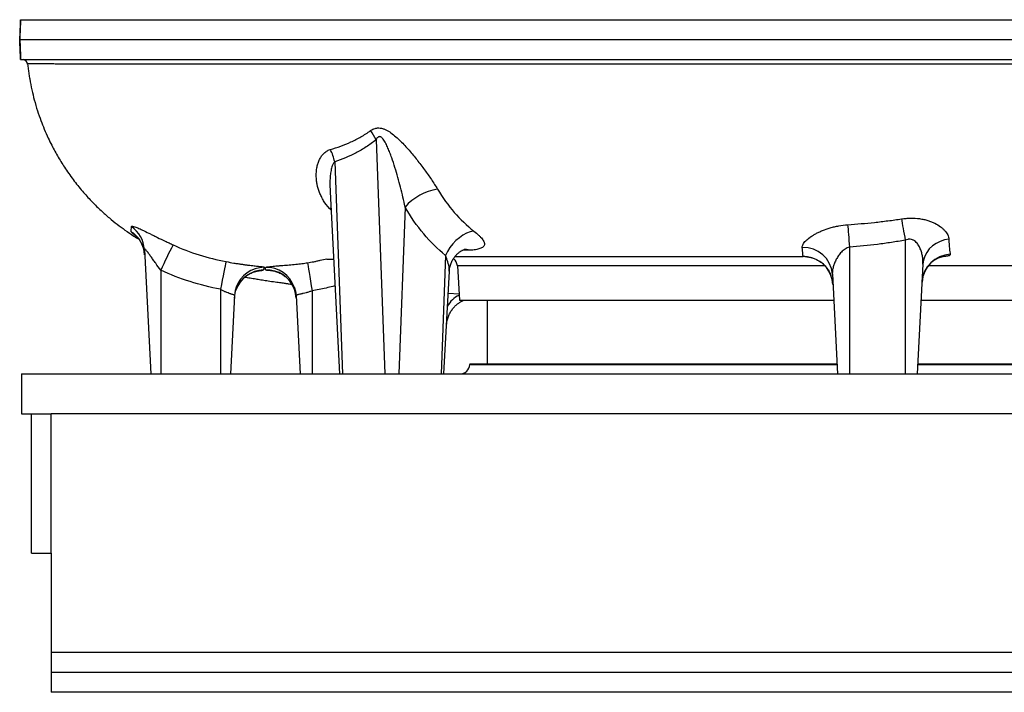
# Model space of a CAD drawing. Header units: millimetres. Extents: x 1823 to 3844, y 764 to 5009.
# Tile 1 of 14: x 1823 to 2812, y 764 to 1440. Entities that reach past the tile are written whole.
import ezdxf

# ---------------------------------------------------------------- set-up
doc = ezdxf.new("R2010")
doc.units = ezdxf.units.MM
doc.header["$LTSCALE"] = 2

msp = doc.modelspace()

# ---------------------------------------------------------------- linework, layer by layer
at = {"color": 7, "linetype": 'Continuous', "lineweight": 25}
for p, q in [((1826.39, 1439.94), (1826.39, 1439.94)), ((1826.39, 1399.88), (1826.39, 1399.88)), ((2180.8, 1319.27), (2189.52, 1083.91)), ((2139.19, 1297.16), (2147.09, 1083.91)), ((2134.57, 1266.9), (2144.16, 1083.91)), ((2209.88, 1251.67), (2203.66, 1083.91)), ((2712.49, 1218.34), (2712.49, 1083.91)), ((1947.94, 1208.98), (1954.49, 1083.91)), ((2656.49, 1211.29), (2656.49, 1083.91)), ((2250.5, 1203.02), (2246.09, 1083.91)), ((2611.63, 1201.91), (2610.75, 1201.91)), ((2750.27, 1201.91), (2750.65, 1201.91)), ((1964.49, 1188.06), (1964.49, 1083.91)), ((2110.71, 1195.43), (2111.76, 1195.58)), ((2254.23, 1187.1), (2254.24, 1187.48)), ((2262.44, 1192.5), (2264.49, 1157.91)), ((2730.28, 1194.28), (2724.49, 1083.91)), ((2249.02, 1083.91), (2254.42, 1187.09)), ((2639.23, 1184.3), (2644.49, 1083.91)), ((2024.49, 1168.95), (2024.49, 1083.91)), ((2116.49, 1167.52), (2116.49, 1083.91)), ((2038.62, 1162.67), (2034.49, 1083.91)), ((2100.37, 1162.62), (2104.49, 1083.91)), ((2264.49, 1157.91), (2640.61, 1157.91)), ((2289.91, 1157.91), (2292.49, 1157.74)), ((2292.49, 1157.91), (2292.49, 1093.91)), ((2728.37, 1157.91), (3104.49, 1157.91)), ((2274.95, 1093.91), (2274.92, 1093.39)), ((2274.95, 1093.91), (2643.97, 1093.91)), ((2725.02, 1093.91), (3094.04, 1093.91)), ((1824.49, 1083.91), (1824.49, 1043.91)), ((1824.49, 1083.91), (3544.49, 1083.91)), ((1824.49, 1043.91), (1834.49, 1043.91)), ((1834.49, 903.91), (1834.49, 1043.91)), ((1834.49, 1043.91), (1854.49, 1043.91)), ((1854.49, 903.91), (1854.49, 1043.91)), ((3514.49, 1043.91), (1854.49, 1043.91)), ((1834.49, 903.91), (1854.49, 903.91)), ((1854.49, 903.91), (1854.49, 803.91)), ((3514.49, 803.91), (1854.49, 803.91)), ((1854.49, 803.91), (1854.49, 783.91)), ((3514.49, 783.91), (1854.49, 783.91)), ((1854.49, 783.91), (1854.49, 763.91)), ((3514.49, 763.91), (1854.49, 763.91))]:
    msp.add_line(p, q, dxfattribs=at)
at = {"color": 8, "linetype": 'Continuous', "lineweight": 25}
for p, q in [((2135.45, 1250.18), (2133.85, 1250.16)), ((2135.54, 1248.38), (2133.85, 1250.16)), ((2275.01, 1208.17), (2266.89, 1207.82)), ((2610.75, 1201.91), (2610.37, 1201.91)), ((2253.27, 1165.08), (2264.11, 1164.3)), ((2274.92, 1093.39), (2644, 1093.39)), ((2724.99, 1093.39), (3094.07, 1093.39))]:
    msp.add_line(p, q, dxfattribs=at)
at = {"color": 7, "linetype": 'Continuous', "lineweight": 25, "flags": 128}
for points in [[(2708.6, 1239.72), (2708.98, 1237.65), (2709.41, 1235.36), (2709.87, 1232.86), (2710.36, 1230.19), (2710.87, 1227.37), (2711.4, 1224.43), (2711.94, 1221.41), (2712.49, 1218.34)], [(2279.09, 1227.46), (2275.48, 1226.68), (2271.78, 1225.29), (2268.07, 1223.33), (2264.46, 1220.85), (2261.01, 1217.9), (2257.82, 1214.56), (2254.96, 1210.91), (2252.5, 1207.03), (2250.5, 1203.02)], [(2654.62, 1233.91), (2654.8, 1231.8), (2655, 1229.43), (2655.22, 1226.81), (2655.46, 1223.98), (2655.7, 1220.98), (2655.96, 1217.84), (2656.23, 1214.59), (2656.49, 1211.29)], [(2756.32, 1219.35), (2751.78, 1218.54), (2747.45, 1217.11), (2743.42, 1215.1), (2739.79, 1212.55), (2736.65, 1209.53), (2734.08, 1206.11), (2732.13, 1202.36), (2730.85, 1198.39), (2730.28, 1194.28)], [(1948.23, 1203.46), (1947.84, 1206.94), (1947.38, 1209.13)], [(2030.02, 1196.79), (2029.84, 1196.07), (2029.52, 1194.61), (2029.07, 1192.45), (2028.5, 1189.65), (2027.83, 1186.28), (2027.07, 1182.41), (2026.25, 1178.17), (2025.38, 1173.64), (2024.49, 1168.95)], [(2111.76, 1195.58), (2111.87, 1195.17), (2112.11, 1193.94), (2112.47, 1191.9), (2112.95, 1189.12), (2113.53, 1185.69), (2114.19, 1181.69), (2114.92, 1177.25), (2115.7, 1172.48), (2116.49, 1167.52)], [(2639.79, 1173.66), (2639.1, 1178.67), (2637.79, 1182.95)], [(2038.48, 1160.02), (2039.15, 1164.95), (2040.02, 1168.04)], [(2040.33, 1171.2), (2039.3, 1167.64), (2038.62, 1162.67)], [(2098.59, 1171.32), (2099.78, 1167.17), (2100.37, 1162.62)], [(2100.5, 1160.18), (2099.89, 1164.78), (2098.78, 1168.71)]]:
    msp.add_lwpolyline(points, dxfattribs=at)
at = {"color": 8, "linetype": 'Continuous', "lineweight": 25, "flags": 128}
msp.add_lwpolyline([(2275.01, 1208.17), (2271.64, 1208.98), (2269.31, 1209.09)], dxfattribs=at)
at = {"color": 7, "linetype": 'Continuous', "lineweight": 25}
for centre, radius, start, end in [((1825.7, 1394.91), 5, 5.56076, 82.14581), ((2139.88, 1301.19), 44.74, 23.84026, 37.56745), ((2097.4, 1288.92), 42.59, 11.15056, 28.82346), ((2251.13, 1215.24), 55.04, 98.99894, 138.55662), ((1918.27, 1207.4), 29.71, 3.05601, 55.71349), ((2352.58, 1015.78), 424.61, 152.22988, 156.06179), ((2610.22, 1182.01), 29.1, 4.50401, 92.27869), ((2252.46, 1191.91), 10, 3.35035, 52.46543), ((2759.04, 1174.42), 29.76, 92.41735, 176.64945), ((2264.93, 1093.91), 10, 270, 357)]:
    msp.add_arc(centre, radius, start, end, dxfattribs=at)
at = {"color": 8, "linetype": 'Continuous', "lineweight": 25}
for centre, radius, start, end in [((1918.35, 1201.88), 29.92, 14.03252, 56.64742), ((2609.84, 1172.07), 29.99, 21.26894, 90.05827), ((2068.42, 1158.43), 29.99, 91.28813, 161.2957), ((2068.57, 1161.08), 29.99, 90.51685, 160.28199), ((2070.55, 1158.58), 29.99, 19.73623, 91.81059), ((2070.42, 1161.03), 29.99, 20.07365, 90.97464), ((2275.07, 1140.25), 25.29, 115.4807, 152.77967)]:
    msp.add_arc(centre, radius, start, end, dxfattribs=at)
at = {"color": 7, "linetype": 'Continuous', "lineweight": 25}
for points, knots in [([(1823.53, 1439.91), (1823.5, 1438.75), (1823.45, 1437.43), (1823.38, 1435.2), (1823.35, 1434.41), (1823.29, 1432.79), (1823.22, 1431.12), (1823.15, 1429.35), (1823.07, 1427.53), (1823.03, 1426.6), (1822.9, 1423.77), (1822.8, 1421.86), (1822.7, 1419.91)], [0, 0, 0, 0, 0.25, 0.25, 0.375, 0.375, 0.5, 0.625, 0.625, 0.75, 0.75, 1, 1, 1, 1]), ([(1822.8, 1419.91), (1822.9, 1421.86), (1823, 1423.78), (1823.13, 1426.62), (1823.17, 1427.55), (1823.24, 1429.35), (1823.28, 1430.24), (1823.34, 1431.96), (1823.37, 1432.79), (1823.43, 1434.42), (1823.46, 1435.2), (1823.53, 1437.41), (1823.57, 1438.74), (1823.6, 1439.91)], [0, 0, 0, 0, 0.25, 0.25, 0.375, 0.375, 0.5, 0.5, 0.625, 0.625, 0.75, 0.75, 1, 1, 1, 1]), ([(1823.6, 1439.91), (1823.81, 1439.91), (1824.22, 1439.91), (1825.43, 1439.91), (1826.22, 1439.91), (1828.35, 1439.91), (1829.72, 1439.91), (1832.79, 1439.91), (1834.5, 1439.91), (1838.44, 1439.91), (1840.65, 1439.91), (1845.5, 1439.91), (1848.14, 1439.91), (1856.75, 1439.91), (1863.37, 1439.91), (1878.43, 1439.91), (1886.81, 1439.91), (1905.26, 1439.91), (1915.34, 1439.91), (1937.16, 1439.91), (1948.86, 1439.91), (1967.56, 1439.91), (1973.99, 1439.91), (1987.24, 1439.91), (1994.07, 1439.91), (2015.07, 1439.91), (2029.75, 1439.91), (2052.8, 1439.91), (2060.66, 1439.91), (2076.71, 1439.91), (2084.92, 1439.91), (2109.92, 1439.91), (2127.09, 1439.91), (2180.08, 1439.91), (2217.36, 1439.91), (2266.46, 1439.91), (2276.4, 1439.91), (2296.55, 1439.91), (2306.78, 1439.91), (2319.54, 1439.91), (2322.09, 1439.91), (2327.23, 1439.91), (2329.83, 1439.91), (2337.66, 1439.91), (2342.81, 1439.91), (2353.11, 1439.91), (2358.25, 1439.91), (2368.6, 1439.91), (2373.8, 1439.91), (2389.43, 1439.91), (2399.89, 1439.91), (2420.92, 1439.91), (2431.49, 1439.91), (2463.36, 1439.91), (2484.81, 1439.91), (2517.32, 1439.91), (2528.21, 1439.91), (2550.1, 1439.91), (2561.02, 1439.91), (2593.65, 1439.91), (2615.24, 1439.91), (2647.4, 1439.91), (2658.1, 1439.91), (2674.07, 1439.91), (2679.38, 1439.91), (2689.96, 1439.91), (2695.25, 1439.91), (2721.63, 1439.91), (2742.58, 1439.91), (2773.76, 1439.91), (2784.15, 1439.91), (2804.64, 1439.91), (2814.75, 1439.91), (2843.45, 1439.91), (2861.71, 1439.91), (2879.51, 1439.91)], [0.6095237, 0.6095237, 0.6095237, 0.6095237, 0.6171875, 0.6171875, 0.625, 0.625, 0.6328125, 0.6328125, 0.640625, 0.640625, 0.6484375, 0.6484375, 0.65625, 0.65625, 0.671875, 0.671875, 0.6875, 0.6875, 0.703125, 0.703125, 0.71875, 0.71875, 0.7265625, 0.7265625, 0.734375, 0.734375, 0.75, 0.75, 0.7578125, 0.7578125, 0.765625, 0.765625, 0.78125, 0.78125, 0.8125, 0.8125, 0.8203125, 0.8203125, 0.828125, 0.828125, 0.8300781, 0.8300781, 0.8320312, 0.8320312, 0.8359375, 0.8359375, 0.8398438, 0.8398438, 0.84375, 0.84375, 0.8515625, 0.8515625, 0.859375, 0.859375, 0.875, 0.875, 0.8828125, 0.8828125, 0.890625, 0.890625, 0.90625, 0.90625, 0.9140625, 0.9140625, 0.9179688, 0.9179688, 0.921875, 0.921875, 0.9375, 0.9375, 0.9453125, 0.9453125, 0.953125, 0.953125, 0.967778, 0.967778, 0.967778, 0.967778]), ([(1823.53, 1399.91), (1823.5, 1401.07), (1823.45, 1402.4), (1823.38, 1404.62), (1823.35, 1405.41), (1823.29, 1407.03), (1823.22, 1408.7), (1823.15, 1410.47), (1823.07, 1412.29), (1823.03, 1413.23), (1822.9, 1416.05), (1822.8, 1417.96), (1822.7, 1419.91)], [0, 0, 0, 0, 0.25, 0.25, 0.375, 0.375, 0.5, 0.625, 0.625, 0.75, 0.75, 1, 1, 1, 1]), ([(1822.8, 1419.91), (1822.9, 1417.97), (1823, 1416.05), (1823.13, 1413.21), (1823.17, 1412.28), (1823.24, 1410.47), (1823.28, 1409.59), (1823.34, 1407.87), (1823.37, 1407.03), (1823.43, 1405.4), (1823.46, 1404.62), (1823.53, 1402.41), (1823.57, 1401.08), (1823.6, 1399.91)], [0, 0, 0, 0, 0.25, 0.25, 0.375, 0.375, 0.5, 0.5, 0.625, 0.625, 0.75, 0.75, 1, 1, 1, 1]), ([(1822.8, 1419.91), (1823.03, 1419.91), (1823.36, 1419.91), (1824.38, 1419.91), (1825.18, 1419.91), (1827.31, 1419.91), (1828.68, 1419.91), (1831.75, 1419.91), (1833.47, 1419.91), (1837.42, 1419.91), (1839.63, 1419.91), (1844.48, 1419.91), (1847.13, 1419.91), (1855.75, 1419.91), (1862.38, 1419.91), (1877.46, 1419.91), (1885.85, 1419.91), (1904.32, 1419.91), (1914.42, 1419.91), (1936.27, 1419.91), (1947.98, 1419.91), (1966.71, 1419.91), (1973.15, 1419.91), (1986.42, 1419.91), (1993.25, 1419.91), (2014.28, 1419.91), (2028.99, 1419.91), (2052.07, 1419.91), (2059.94, 1419.91), (2076.01, 1419.91), (2084.23, 1419.91), (2109.27, 1419.91), (2126.47, 1419.91), (2179.53, 1419.91), (2216.86, 1419.91), (2266.02, 1419.91), (2275.98, 1419.91), (2296.16, 1419.91), (2306.38, 1419.91), (2319.18, 1419.91), (2321.76, 1419.91), (2326.94, 1419.91), (2329.54, 1419.91), (2337.33, 1419.91), (2342.47, 1419.91), (2352.78, 1419.91), (2357.93, 1419.91), (2368.3, 1419.91), (2373.51, 1419.91), (2389.16, 1419.91), (2399.64, 1419.91), (2420.7, 1419.91), (2431.29, 1419.91), (2463.2, 1419.91), (2484.69, 1419.91), (2517.25, 1419.91), (2528.16, 1419.91), (2550.08, 1419.91), (2561.02, 1419.91), (2593.69, 1419.91), (2615.32, 1419.91), (2647.53, 1419.91), (2658.24, 1419.91), (2674.23, 1419.91), (2679.55, 1419.91), (2690.17, 1419.91), (2695.46, 1419.91), (2721.88, 1419.91), (2742.86, 1419.91), (2774.1, 1419.91), (2784.5, 1419.91), (2805.02, 1419.91), (2815.15, 1419.91), (2845.13, 1419.91), (2864.6, 1419.91), (2902.49, 1419.91), (2920.92, 1419.91), (2947.78, 1419.91), (2956.61, 1419.91), (2973.96, 1419.91), (2982.44, 1419.91), (2990.93, 1419.91)], [0.6118983, 0.6118983, 0.6118983, 0.6118983, 0.6171875, 0.6171875, 0.625, 0.625, 0.6328125, 0.6328125, 0.640625, 0.640625, 0.6484375, 0.6484375, 0.65625, 0.65625, 0.671875, 0.671875, 0.6875, 0.6875, 0.703125, 0.703125, 0.71875, 0.71875, 0.7265625, 0.7265625, 0.734375, 0.734375, 0.75, 0.75, 0.7578125, 0.7578125, 0.765625, 0.765625, 0.78125, 0.78125, 0.8125, 0.8125, 0.8203125, 0.8203125, 0.828125, 0.828125, 0.8300781, 0.8300781, 0.8320312, 0.8320312, 0.8359375, 0.8359375, 0.8398438, 0.8398438, 0.84375, 0.84375, 0.8515625, 0.8515625, 0.859375, 0.859375, 0.875, 0.875, 0.8828125, 0.8828125, 0.890625, 0.890625, 0.90625, 0.90625, 0.9140625, 0.9140625, 0.9179688, 0.9179688, 0.921875, 0.921875, 0.9375, 0.9375, 0.9453125, 0.9453125, 0.953125, 0.953125, 0.96875, 0.96875, 0.984375, 0.984375, 0.9921875, 0.9921875, 1, 1, 1, 1]), ([(1823.6, 1399.91), (1823.81, 1399.91), (1824.22, 1399.91), (1825.43, 1399.91), (1826.22, 1399.91), (1828.35, 1399.91), (1829.72, 1399.91), (1832.79, 1399.91), (1834.5, 1399.91), (1838.44, 1399.91), (1840.65, 1399.91), (1845.5, 1399.91), (1848.14, 1399.91), (1856.75, 1399.91), (1863.37, 1399.91), (1878.43, 1399.91), (1886.81, 1399.91), (1905.26, 1399.91), (1915.34, 1399.91), (1937.16, 1399.91), (1948.86, 1399.91), (1967.56, 1399.91), (1973.99, 1399.91), (1987.24, 1399.91), (1994.07, 1399.91), (2015.07, 1399.91), (2029.75, 1399.91), (2052.8, 1399.91), (2060.66, 1399.91), (2076.71, 1399.91), (2084.92, 1399.91), (2109.92, 1399.91), (2127.09, 1399.91), (2180.08, 1399.91), (2217.36, 1399.91), (2266.46, 1399.91), (2276.4, 1399.91), (2296.55, 1399.91), (2306.78, 1399.91), (2319.54, 1399.91), (2322.09, 1399.91), (2327.23, 1399.91), (2329.83, 1399.91), (2337.66, 1399.91), (2342.81, 1399.91), (2353.11, 1399.91), (2358.25, 1399.91), (2368.6, 1399.91), (2373.8, 1399.91), (2389.43, 1399.91), (2399.89, 1399.91), (2420.92, 1399.91), (2431.49, 1399.91), (2463.36, 1399.91), (2484.81, 1399.91), (2517.32, 1399.91), (2528.21, 1399.91), (2550.1, 1399.91), (2561.02, 1399.91), (2593.65, 1399.91), (2615.24, 1399.91), (2647.4, 1399.91), (2658.1, 1399.91), (2674.07, 1399.91), (2679.38, 1399.91), (2689.96, 1399.91), (2695.25, 1399.91), (2721.63, 1399.91), (2742.58, 1399.91), (2773.76, 1399.91), (2784.15, 1399.91), (2804.64, 1399.91), (2814.75, 1399.91), (2843.45, 1399.91), (2861.71, 1399.91), (2879.51, 1399.91)], [0.032222, 0.032222, 0.032222, 0.032222, 0.0398858, 0.0398858, 0.0476983, 0.0476983, 0.0555108, 0.0555108, 0.0633233, 0.0633233, 0.0711358, 0.0711358, 0.0789483, 0.0789483, 0.0945733, 0.0945733, 0.1101983, 0.1101983, 0.1258233, 0.1258233, 0.1414483, 0.1414483, 0.1492608, 0.1492608, 0.1570733, 0.1570733, 0.1726983, 0.1726983, 0.1805108, 0.1805108, 0.1883233, 0.1883233, 0.2039483, 0.2039483, 0.2351983, 0.2351983, 0.2430108, 0.2430108, 0.2508233, 0.2508233, 0.2527764, 0.2527764, 0.2547295, 0.2547295, 0.2586358, 0.2586358, 0.262542, 0.262542, 0.2664483, 0.2664483, 0.2742608, 0.2742608, 0.2820733, 0.2820733, 0.2976983, 0.2976983, 0.3055108, 0.3055108, 0.3133233, 0.3133233, 0.3289483, 0.3289483, 0.3367608, 0.3367608, 0.340667, 0.340667, 0.3445733, 0.3445733, 0.3601983, 0.3601983, 0.3680108, 0.3680108, 0.3758233, 0.3758233, 0.3904763, 0.3904763, 0.3904763, 0.3904763]), ([(1830.68, 1395.42), (1830.68, 1395.38), (1830.85, 1393.63), (1831.27, 1390.23), (1831.95, 1385.25), (1833.07, 1378.32), (1834.77, 1369.66), (1837.38, 1358.96), (1840.42, 1348.64), (1843.81, 1338.87), (1847.41, 1329.72), (1851.05, 1321.48), (1854.68, 1314.05), (1858.06, 1307.64), (1861.45, 1301.65), (1864.97, 1295.84), (1870.2, 1287.74), (1877.37, 1277.71), (1886.47, 1266.56), (1895.49, 1256.75), (1904.15, 1248.28), (1912.5, 1240.87), (1920.57, 1234.33), (1928.79, 1228.23), (1936.1, 1223.21), (1940.87, 1220.3), (1942.65, 1219.22)], [0, 0, 0, 0, 0.000578, 0.023922, 0.046785, 0.069149, 0.119769, 0.167263, 0.219433, 0.266558, 0.308378, 0.353597, 0.389581, 0.421373, 0.452801, 0.483847, 0.514496, 0.585072, 0.653201, 0.712915, 0.769685, 0.821814, 0.869228, 0.916116, 0.968752, 1, 1, 1, 1]), ([(2134.72, 1309.46), (2141.78, 1311.46), (2148.73, 1313.94), (2158.91, 1318.58), (2162.27, 1320.29), (2168.88, 1324.07), (2172.14, 1326.15), (2175.34, 1328.47)], [0, 0, 0, 0, 0.5, 0.5, 0.75, 0.75, 1, 1, 1, 1]), ([(2175.34, 1328.47), (2176.01, 1328.95), (2176.71, 1329.39), (2178.2, 1330.13), (2178.97, 1330.44), (2180.2, 1330.78), (2180.62, 1330.88), (2181.47, 1331.02), (2181.91, 1331.07), (2183.22, 1331.16), (2184.11, 1331.13), (2185.48, 1330.94), (2185.94, 1330.86), (2186.86, 1330.65), (2187.32, 1330.53), (2188.69, 1330.1), (2189.6, 1329.74), (2192.31, 1328.47), (2194.04, 1327.42), (2197.41, 1325.04), (2199.05, 1323.72), (2202.23, 1320.95), (2203.77, 1319.49), (2206.79, 1316.49), (2208.26, 1314.96), (2211.13, 1311.85), (2212.53, 1310.27), (2216.67, 1305.49), (2219.34, 1302.24), (2223.23, 1297.31), (2224.52, 1295.65), (2227.02, 1292.35), (2228.25, 1290.71), (2231.85, 1285.79), (2234.15, 1282.52), (2238.53, 1276.04), (2240.6, 1272.81), (2242.52, 1269.6)], [0, 0, 0, 0, 0.03125, 0.03125, 0.0625, 0.0625, 0.078125, 0.078125, 0.09375, 0.09375, 0.125, 0.125, 0.140625, 0.140625, 0.15625, 0.15625, 0.1875, 0.1875, 0.25, 0.25, 0.3125, 0.3125, 0.375, 0.375, 0.4375, 0.4375, 0.5, 0.5, 0.625, 0.625, 0.6875, 0.6875, 0.75, 0.75, 0.875, 0.875, 1, 1, 1, 1]), ([(2180.8, 1319.27), (2177.57, 1316.62), (2174.27, 1314.22), (2167.54, 1309.85), (2164.11, 1307.86), (2153.68, 1302.45), (2146.52, 1299.53), (2139.19, 1297.16)], [0, 0, 0, 0, 0.25, 0.25, 0.5, 0.5, 1, 1, 1, 1]), ([(2209.88, 1251.67), (2208.56, 1258.26), (2207.03, 1264.86), (2204.49, 1274.79), (2203.6, 1278.1), (2201.73, 1284.73), (2200.76, 1288.04), (2198.71, 1294.64), (2197.63, 1297.93), (2195.91, 1302.84), (2195.32, 1304.47), (2194.07, 1307.72), (2193.42, 1309.33), (2192.04, 1312.53), (2191.31, 1314.11), (2190.11, 1316.41), (2189.68, 1317.17), (2188.79, 1318.63), (2188.31, 1319.34), (2187.51, 1320.34), (2187.23, 1320.66), (2186.63, 1321.26), (2186.32, 1321.53), (2185.81, 1321.88), (2185.64, 1321.98), (2185.29, 1322.16), (2185.11, 1322.23), (2184.56, 1322.39), (2184.18, 1322.42), (2183.47, 1322.29), (2183.13, 1322.13), (2182.54, 1321.73), (2182.27, 1321.47), (2181.79, 1320.92), (2181.56, 1320.61), (2181.16, 1319.96), (2180.97, 1319.62), (2180.8, 1319.27)], [0, 0, 0, 0, 0.25, 0.25, 0.375, 0.375, 0.5, 0.5, 0.625, 0.625, 0.6875, 0.6875, 0.75, 0.75, 0.8125, 0.8125, 0.84375, 0.84375, 0.875, 0.875, 0.890625, 0.890625, 0.90625, 0.90625, 0.914062, 0.914062, 0.921875, 0.921875, 0.9375, 0.9375, 0.953125, 0.953125, 0.96875, 0.96875, 0.984375, 0.984375, 1, 1, 1, 1]), ([(2133.85, 1250.16), (2131.62, 1252.7), (2129.71, 1255.32), (2127.25, 1259.36), (2126.5, 1260.73), (2125.15, 1263.46), (2124.55, 1264.83), (2122.94, 1268.96), (2122.14, 1271.73), (2121.31, 1275.91), (2121.1, 1277.31), (2120.79, 1280.11), (2120.71, 1281.51), (2120.64, 1285.65), (2120.85, 1288.37), (2121.57, 1292.34), (2121.87, 1293.64), (2122.44, 1295.56), (2122.65, 1296.2), (2123.11, 1297.45), (2123.36, 1298.07), (2124.17, 1299.9), (2124.79, 1301.06), (2126.21, 1303.27), (2127.01, 1304.31), (2128.37, 1305.73), (2128.86, 1306.19), (2129.88, 1307.04), (2130.42, 1307.43), (2132.11, 1308.5), (2133.34, 1309.07), (2134.72, 1309.46)], [0, 0, 0, 0, 0.125, 0.125, 0.1875, 0.1875, 0.25, 0.25, 0.375, 0.375, 0.4375, 0.4375, 0.5, 0.5, 0.625, 0.625, 0.6875, 0.6875, 0.71875, 0.71875, 0.75, 0.75, 0.8125, 0.8125, 0.875, 0.875, 0.90625, 0.90625, 0.9375, 0.9375, 1, 1, 1, 1]), ([(2242.52, 1269.6), (2247.66, 1261.05), (2253.28, 1253.29), (2265.48, 1239.25), (2272.04, 1232.97), (2279.09, 1227.46)], [0, 0, 0, 0, 0.5, 0.5, 1, 1, 1, 1]), ([(2250.5, 1203.02), (2242.67, 1209.4), (2235.38, 1216.66), (2221.83, 1232.86), (2215.58, 1241.82), (2209.88, 1251.67)], [0, 0, 0, 0, 0.5, 0.5, 1, 1, 1, 1]), ([(2654.62, 1233.91), (2663.66, 1234.52), (2672.68, 1235.27), (2686.17, 1236.71), (2690.66, 1237.25), (2699.64, 1238.41), (2704.12, 1239.04), (2708.6, 1239.72)], [0, 0, 0, 0, 0.5, 0.5, 0.75, 0.75, 1, 1, 1, 1]), ([(2708.6, 1239.72), (2710.16, 1239.96), (2711.72, 1240.14), (2714.06, 1240.34), (2714.83, 1240.39), (2716.39, 1240.47), (2717.17, 1240.49), (2721.03, 1240.54), (2724.01, 1240.35), (2727.6, 1239.86), (2728.31, 1239.74), (2729.72, 1239.49), (2730.42, 1239.35), (2732.49, 1238.9), (2733.81, 1238.55), (2736.37, 1237.77), (2737.6, 1237.34), (2739.38, 1236.63), (2739.96, 1236.39), (2741.1, 1235.88), (2741.66, 1235.62), (2744.37, 1234.27), (2746.29, 1233.09), (2748.83, 1231.19), (2749.62, 1230.54), (2750.72, 1229.54), (2751.08, 1229.2), (2751.75, 1228.52), (2752.08, 1228.17), (2753.6, 1226.43), (2754.55, 1225.02), (2755.55, 1222.89), (2755.81, 1222.18), (2756.18, 1220.76), (2756.29, 1220.05), (2756.32, 1219.35)], [0, 0, 0, 0, 0.0625, 0.0625, 0.09375, 0.09375, 0.125, 0.125, 0.25, 0.25, 0.28125, 0.28125, 0.3125, 0.3125, 0.375, 0.375, 0.4375, 0.4375, 0.46875, 0.46875, 0.5, 0.5, 0.625, 0.625, 0.6875, 0.6875, 0.71875, 0.71875, 0.75, 0.75, 0.875, 0.875, 0.9375, 0.9375, 1, 1, 1, 1]), ([(1934.8, 1226.87), (1934.8, 1227.52), (1934.82, 1228.22), (1934.89, 1229.88), (1934.95, 1230.84), (1935.01, 1231.94)], [0, 0, 0, 0, 0.5, 0.5, 1, 1, 1, 1]), ([(1935.01, 1231.94), (1935.02, 1232.11), (1935.1, 1232.24), (1935.39, 1232.39), (1935.61, 1232.42), (1936.47, 1232.38), (1937.31, 1232.17), (1938.95, 1231.59), (1939.56, 1231.36), (1940.91, 1230.81), (1941.63, 1230.5), (1943.18, 1229.8), (1944.01, 1229.42), (1945.34, 1228.8), (1945.79, 1228.59), (1946.72, 1228.15), (1947.2, 1227.92), (1949.64, 1226.74), (1951.74, 1225.71), (1955.09, 1224.06), (1956.24, 1223.49), (1958.62, 1222.32), (1959.85, 1221.71), (1963.59, 1219.89), (1966.15, 1218.65), (1970.1, 1216.77), (1971.43, 1216.14), (1974.14, 1214.87), (1975.51, 1214.24), (1976.87, 1213.61)], [0, 0, 0, 0, 0.0625, 0.0625, 0.125, 0.125, 0.25, 0.25, 0.3125, 0.3125, 0.375, 0.375, 0.4375, 0.4375, 0.46875, 0.46875, 0.5, 0.5, 0.625, 0.625, 0.6875, 0.6875, 0.75, 0.75, 0.875, 0.875, 0.9375, 0.9375, 1, 1, 1, 1]), ([(2279.09, 1227.46), (2280.88, 1226.07), (2282.46, 1224.72), (2284.54, 1222.75), (2285.19, 1222.1), (2286.36, 1220.84), (2286.88, 1220.23), (2288.25, 1218.46), (2288.92, 1217.36), (2289.4, 1216.08), (2289.48, 1215.83), (2289.6, 1215.35), (2289.64, 1215.11), (2289.72, 1214.42), (2289.69, 1213.99), (2289.51, 1213.17), (2289.34, 1212.78), (2288.98, 1212.24), (2288.85, 1212.06), (2288.54, 1211.73), (2288.37, 1211.56), (2287.43, 1210.79), (2286.42, 1210.27), (2284.52, 1209.61), (2283.83, 1209.41), (2282.33, 1209.06), (2281.53, 1208.9), (2278.99, 1208.5), (2277.1, 1208.3), (2275.01, 1208.17)], [0, 0, 0, 0, 0.125, 0.125, 0.1875, 0.1875, 0.25, 0.25, 0.375, 0.375, 0.40625, 0.40625, 0.4375, 0.4375, 0.5, 0.5, 0.5625, 0.5625, 0.59375, 0.59375, 0.625, 0.625, 0.75, 0.75, 0.8125, 0.8125, 0.875, 0.875, 1, 1, 1, 1]), ([(2609.07, 1211.09), (2608.99, 1212.08), (2609.26, 1213.13), (2610.14, 1214.8), (2610.52, 1215.37), (2611.42, 1216.55), (2611.94, 1217.13), (2613.7, 1218.91), (2615.13, 1220.1), (2617.65, 1221.89), (2618.56, 1222.49), (2620.46, 1223.66), (2621.47, 1224.24), (2623.56, 1225.37), (2624.66, 1225.92), (2626.94, 1227), (2628.14, 1227.53), (2631.84, 1229.04), (2634.44, 1229.96), (2638.54, 1231.16), (2639.95, 1231.54), (2642.81, 1232.22), (2644.25, 1232.52), (2648.62, 1233.32), (2651.59, 1233.7), (2654.62, 1233.91)], [0, 0, 0, 0, 0.125, 0.125, 0.1875, 0.1875, 0.25, 0.25, 0.375, 0.375, 0.4375, 0.4375, 0.5, 0.5, 0.5625, 0.5625, 0.625, 0.625, 0.75, 0.75, 0.8125, 0.8125, 0.875, 0.875, 1, 1, 1, 1]), ([(1939.49, 1222.81), (1939.48, 1222.82), (1939.43, 1222.86), (1939.66, 1222.66), (1940.22, 1222.13), (1941.09, 1221.22), (1942.22, 1219.87), (1943.57, 1218), (1945.02, 1215.53), (1946.41, 1212.52), (1947.05, 1210.26), (1947.38, 1209.11)], [0, 0, 0, 0, 0.028266, 0.136268, 0.233189, 0.327511, 0.426208, 0.54076, 0.678405, 0.835476, 1, 1, 1, 1]), ([(2712.49, 1218.34), (2707.86, 1217.52), (2703.21, 1216.76), (2693.91, 1215.35), (2689.25, 1214.7), (2675.25, 1212.95), (2665.88, 1212.04), (2656.49, 1211.29)], [0, 0, 0, 0, 0.25, 0.25, 0.5, 0.5, 1, 1, 1, 1]), ([(2730.28, 1194.28), (2730.35, 1195.64), (2730.33, 1197.02), (2730.15, 1199.77), (2729.98, 1201.15), (2729.48, 1203.91), (2729.15, 1205.3), (2728.31, 1208.02), (2727.81, 1209.35), (2726.9, 1211.3), (2726.57, 1211.94), (2725.83, 1213.2), (2725.43, 1213.82), (2724.56, 1215.01), (2724.09, 1215.57), (2723.05, 1216.63), (2722.49, 1217.13), (2721.56, 1217.8), (2721.23, 1218.01), (2720.54, 1218.39), (2720.19, 1218.56), (2719.08, 1219), (2718.28, 1219.2), (2717.04, 1219.32), (2716.63, 1219.33), (2715.78, 1219.28), (2715.35, 1219.23), (2714.1, 1218.98), (2713.28, 1218.7), (2712.49, 1218.34)], [0, 0, 0, 0, 0.125, 0.125, 0.25, 0.25, 0.375, 0.375, 0.5, 0.5, 0.5625, 0.5625, 0.625, 0.625, 0.6875, 0.6875, 0.75, 0.75, 0.78125, 0.78125, 0.8125, 0.8125, 0.875, 0.875, 0.90625, 0.90625, 0.9375, 0.9375, 1, 1, 1, 1]), ([(2756.32, 1219.35), (2756.46, 1215.61), (2756.65, 1212.5), (2757.14, 1207.44), (2757.43, 1205.5), (2757.78, 1204.15)], [0, 0, 0, 0, 0.5, 0.5, 1, 1, 1, 1]), ([(1964.49, 1188.06), (1962.75, 1190.41), (1961.06, 1192.76), (1958.55, 1196.27), (1957.72, 1197.44), (1956.09, 1199.74), (1955.29, 1200.86), (1954.11, 1202.5), (1953.72, 1203.04), (1952.95, 1204.09), (1952.57, 1204.61), (1951.45, 1206.1), (1950.75, 1207.01), (1949.78, 1208.15), (1949.47, 1208.49), (1949.06, 1208.91), (1948.93, 1209.03), (1948.7, 1209.23), (1948.59, 1209.31), (1948.39, 1209.43), (1948.3, 1209.47), (1948.16, 1209.5), (1948.1, 1209.49), (1947.96, 1209.38), (1947.93, 1209.22), (1947.94, 1208.98)], [0, 0, 0, 0, 0.25, 0.25, 0.375, 0.375, 0.5, 0.5, 0.5625, 0.5625, 0.625, 0.625, 0.75, 0.75, 0.8125, 0.8125, 0.84375, 0.84375, 0.875, 0.875, 0.90625, 0.90625, 0.9375, 0.9375, 1, 1, 1, 1]), ([(1976.87, 1213.61), (1985.39, 1209.72), (1994.07, 1206.38), (2011.79, 1200.77), (2020.82, 1198.51), (2030.02, 1196.79)], [0, 0, 0, 0, 0.5, 0.5, 1, 1, 1, 1]), ([(2254.48, 1187.47), (2254.5, 1187.99), (2254.57, 1189.9), (2255.34, 1193.14), (2256.77, 1196.93), (2258.68, 1200.27), (2260.87, 1203.07), (2263.17, 1205.31), (2265.38, 1206.98), (2267.31, 1208.11), (2268.84, 1208.8), (2269.84, 1209.15), (2270.32, 1209.28), (2270.28, 1209.27), (2270.26, 1209.26)], [0, 0, 0, 0, 0.044754, 0.162074, 0.275191, 0.383239, 0.486022, 0.582954, 0.672904, 0.75502, 0.830008, 0.900273, 0.968933, 1, 1, 1, 1]), ([(2609.81, 1202.06), (2609.79, 1202.25), (2609.76, 1202.56), (2609.68, 1203.5), (2609.62, 1204.11), (2609.44, 1206.36), (2609.27, 1208.43), (2609.07, 1211.09)], [0, 0, 0, 0, 0.25, 0.25, 0.5, 0.5, 1, 1, 1, 1]), ([(2656.49, 1211.29), (2655.67, 1211.11), (2654.89, 1210.85), (2653.4, 1210.2), (2652.68, 1209.81), (2651.32, 1208.93), (2650.68, 1208.44), (2649.47, 1207.43), (2648.91, 1206.89), (2647.84, 1205.79), (2647.34, 1205.22), (2646.38, 1204.04), (2645.93, 1203.44), (2644.64, 1201.62), (2643.89, 1200.38), (2642.54, 1197.87), (2641.95, 1196.59), (2640.93, 1194.05), (2640.5, 1192.79), (2639.82, 1190.28), (2639.56, 1189.04), (2639.24, 1186.62), (2639.17, 1185.44), (2639.23, 1184.3)], [0, 0, 0, 0, 0.0625, 0.0625, 0.125, 0.125, 0.1875, 0.1875, 0.25, 0.25, 0.3125, 0.3125, 0.375, 0.375, 0.5, 0.5, 0.625, 0.625, 0.75, 0.75, 0.875, 0.875, 1, 1, 1, 1]), ([(2111.76, 1195.58), (2113.94, 1195.93), (2116.11, 1196.31), (2119.36, 1196.95), (2120.44, 1197.18), (2122.05, 1197.53), (2122.59, 1197.65), (2123.67, 1197.89), (2124.21, 1198.01), (2124.74, 1198.15)], [0, 0, 0, 0, 0.5, 0.5, 0.75, 0.75, 0.875, 0.875, 1, 1, 1, 1]), ([(2124.74, 1198.15), (2124.74, 1198.15), (2126.89, 1198.67), (2129.06, 1199.12), (2131.22, 1199.57)], [0, 0, 0, 0, 0.0000181, 1, 1, 1, 1]), ([(2131.11, 1199.51), (2131.1, 1199.49), (2131.09, 1199.43), (2131.54, 1199.35), (2132.55, 1199.26), (2134.39, 1199.2), (2136.27, 1199.15), (2137.77, 1199.15), (2138.12, 1199.15)], [0, 0, 0, 0, 0.048708, 0.214011, 0.413602, 0.647756, 0.916737, 1, 1, 1, 1]), ([(2260.06, 1201.91), (2261.36, 1201.91), (2264.39, 1201.91), (2270.38, 1201.91), (2277.05, 1201.91), (2283.48, 1201.91), (2290.54, 1201.91), (2298.3, 1201.91), (2308.22, 1201.91), (2320.75, 1201.91), (2334.68, 1201.91), (2347.73, 1201.91), (2359.41, 1201.91), (2371.55, 1201.91), (2384.27, 1201.91), (2399.84, 1201.91), (2418.6, 1201.91), (2438.44, 1201.91), (2458.84, 1201.91), (2479.73, 1201.91), (2501.22, 1201.91), (2520.6, 1201.91), (2537.68, 1201.91), (2555.11, 1201.91), (2572.9, 1201.91), (2590.51, 1201.91), (2602.27, 1201.91), (2607.95, 1201.91)], [0, 0, 0, 0, 0.039463, 0.092405, 0.128015, 0.162467, 0.196919, 0.231612, 0.266305, 0.319032, 0.371974, 0.407584, 0.442036, 0.476488, 0.511181, 0.545874, 0.598601, 0.651542, 0.687153, 0.738644, 0.790335, 0.825245, 0.860217, 0.895632, 0.931112, 0.966723, 1, 1, 1, 1]), ([(2604.56, 1201.91), (2604.54, 1201.91), (2604.51, 1201.91), (2604.63, 1201.91), (2604.89, 1201.91), (2606.68, 1201.91), (2608.49, 1201.91), (2610.05, 1201.91)], [0, 0, 0, 0, 0.157513, 0.268437, 0.336474, 0.425323, 1, 1, 1, 1]), ([(2610.37, 1201.91), (2610.26, 1201.91), (2610.18, 1201.92), (2610.04, 1201.93), (2609.99, 1201.94), (2609.86, 1201.98), (2609.82, 1202.02), (2609.81, 1202.06)], [0, 0, 0, 0, 0.25, 0.25, 0.5, 0.5, 1, 1, 1, 1]), ([(2611.43, 1201.9), (2611.55, 1201.9), (2611.84, 1201.89), (2612.96, 1201.82), (2614.73, 1201.61), (2617.19, 1201.14), (2620.17, 1200.26), (2623.43, 1198.87), (2626.7, 1196.96), (2629.81, 1194.55), (2632.65, 1191.69), (2635.07, 1188.42), (2636.81, 1185.47), (2637.49, 1183.54), (2637.72, 1182.9)], [0, 0, 0, 0, 0.029464, 0.075668, 0.131166, 0.203734, 0.294262, 0.394187, 0.49929, 0.607976, 0.718863, 0.831049, 0.943985, 1, 1, 1, 1]), ([(2729.36, 1176.26), (2729.48, 1177.6), (2729.72, 1180.35), (2730.87, 1184.34), (2732.51, 1188.08), (2734.58, 1191.41), (2736.95, 1194.28), (2739.5, 1196.68), (2742.11, 1198.58), (2744.62, 1200), (2746.84, 1200.95), (2748.55, 1201.51), (2749.76, 1201.81), (2750.45, 1201.94), (2750.72, 1201.97), (2750.65, 1201.96), (2750.64, 1201.96)], [0, 0, 0, 0, 0.092887, 0.191224, 0.285737, 0.376731, 0.464298, 0.548249, 0.628042, 0.702903, 0.773667, 0.831218, 0.885944, 0.940576, 0.997561, 1, 1, 1, 1]), ([(2024.49, 1168.95), (2014.1, 1170.91), (2003.91, 1173.49), (1983.91, 1179.86), (1974.1, 1183.65), (1964.49, 1188.06)], [0, 0, 0, 0, 0.5, 0.5, 1, 1, 1, 1]), ([(2030.02, 1196.79), (2032.7, 1196.28), (2035.36, 1195.81), (2038.65, 1195.27), (2039.3, 1195.16), (2040.59, 1194.95), (2041.23, 1194.85), (2043.12, 1194.56), (2044.36, 1194.37), (2046.76, 1194.02), (2047.93, 1193.86), (2050.22, 1193.55), (2051.34, 1193.41), (2054.51, 1193.01), (2056.43, 1192.79), (2059.01, 1192.5), (2059.83, 1192.41), (2061.35, 1192.24), (2062.05, 1192.17), (2063.98, 1191.95), (2065.04, 1191.83), (2066.32, 1191.66), (2066.69, 1191.6), (2067.31, 1191.49), (2067.56, 1191.44), (2068.16, 1191.28), (2068.34, 1191.18), (2068.3, 1191.07)], [0, 0, 0, 0, 0.125, 0.125, 0.15625, 0.15625, 0.1875, 0.1875, 0.25, 0.25, 0.3125, 0.3125, 0.375, 0.375, 0.5, 0.5, 0.5625, 0.5625, 0.625, 0.625, 0.75, 0.75, 0.8125, 0.8125, 0.875, 0.875, 1, 1, 1, 1]), ([(2040.08, 1168.01), (2040.27, 1168.63), (2040.85, 1170.47), (2042.31, 1173.3), (2044.34, 1176.41), (2046.65, 1179.12), (2049.11, 1181.41), (2051.62, 1183.28), (2054.04, 1184.72), (2056.21, 1185.75), (2058.02, 1186.45), (2059.43, 1186.89), (2060.46, 1187.15), (2061.09, 1187.28), (2061.34, 1187.32), (2061.29, 1187.32), (2061.27, 1187.32)], [0, 0, 0, 0, 0.053028, 0.159148, 0.261282, 0.359295, 0.452775, 0.540826, 0.62176, 0.693428, 0.755519, 0.811145, 0.865108, 0.921696, 0.984865, 1, 1, 1, 1]), ([(2068.3, 1191.07), (2068.22, 1190.88), (2068.16, 1190.69), (2068.03, 1190.31), (2067.98, 1190.11), (2067.84, 1189.46), (2067.79, 1188.92), (2067.75, 1188.41)], [0, 0, 0, 0, 0.25, 0.25, 0.5, 0.5, 1, 1, 1, 1]), ([(2069.6, 1188.56), (2069.6, 1188.8), (2069.6, 1189.04), (2069.61, 1189.51), (2069.63, 1189.74), (2069.69, 1190.14), (2069.73, 1190.32), (2069.82, 1190.67), (2069.86, 1190.84), (2069.91, 1191.02)], [0, 0, 0, 0, 0.25, 0.25, 0.5, 0.5, 0.75, 0.75, 1, 1, 1, 1]), ([(2069.91, 1191.02), (2069.94, 1191.15), (2070.3, 1191.28), (2071.66, 1191.55), (2072.65, 1191.68), (2074.58, 1191.89), (2075.3, 1191.96), (2076.89, 1192.11), (2077.76, 1192.19), (2079.62, 1192.34), (2080.61, 1192.43), (2082.18, 1192.56), (2082.72, 1192.61), (2083.81, 1192.7), (2084.36, 1192.75), (2084.92, 1192.81)], [0, 0, 0, 0, 0.25, 0.25, 0.5, 0.5, 0.625, 0.625, 0.75, 0.75, 0.875, 0.875, 0.9375, 0.9375, 1, 1, 1, 1]), ([(2076.19, 1187.79), (2076.18, 1187.79), (2076.11, 1187.8), (2076.37, 1187.77), (2077.04, 1187.67), (2078.2, 1187.43), (2079.81, 1187.01), (2081.88, 1186.3), (2084.38, 1185.19), (2087.19, 1183.57), (2090.07, 1181.43), (2092.81, 1178.79), (2095.26, 1175.72), (2097.33, 1172.34), (2098.3, 1169.89), (2098.77, 1168.69)], [0, 0, 0, 0, 0.005309, 0.074038, 0.134928, 0.193186, 0.252098, 0.317942, 0.395816, 0.485872, 0.583432, 0.685423, 0.790394, 0.897275, 1, 1, 1, 1]), ([(2049.09, 1181.31), (2049.87, 1181.16), (2052.58, 1180.66), (2057.03, 1179.9), (2062.57, 1178.99), (2068.07, 1178.11), (2074.12, 1177.19), (2080.5, 1176.3), (2086.14, 1175.53), (2090.16, 1174.94), (2092.84, 1174.53), (2095.23, 1174.19), (2096.16, 1174.06)], [0, 0, 0, 0, 0.049834, 0.173399, 0.285143, 0.407548, 0.541054, 0.682939, 0.784939, 0.874607, 0.951171, 1, 1, 1, 1]), ([(2038.62, 1162.67), (2038.63, 1162.79), (2038.53, 1162.9), (2038.24, 1163.08), (2038.12, 1163.14), (2037.83, 1163.26), (2037.66, 1163.32), (2037.09, 1163.52), (2036.63, 1163.66), (2035.8, 1163.92), (2035.51, 1164.01), (2034.88, 1164.22), (2034.56, 1164.32), (2033.54, 1164.67), (2032.8, 1164.94), (2031.23, 1165.56), (2030.42, 1165.91), (2029.18, 1166.48), (2028.76, 1166.68), (2027.91, 1167.1), (2027.48, 1167.32), (2026.2, 1167.99), (2025.34, 1168.46), (2024.49, 1168.95)], [0, 0, 0, 0, 0.125, 0.125, 0.1875, 0.1875, 0.25, 0.25, 0.375, 0.375, 0.4375, 0.4375, 0.5, 0.5, 0.625, 0.625, 0.75, 0.75, 0.8125, 0.8125, 0.875, 0.875, 1, 1, 1, 1]), ([(2116.49, 1167.52), (2115.5, 1167.07), (2114.49, 1166.68), (2112.99, 1166.16), (2112.49, 1166), (2111.49, 1165.71), (2110.99, 1165.57), (2109.52, 1165.19), (2108.58, 1164.99), (2107.46, 1164.77), (2107.24, 1164.73), (2106.81, 1164.63), (2106.6, 1164.58), (2105.97, 1164.43), (2105.58, 1164.32), (2104.44, 1164.06), (2103.75, 1163.91), (2102.85, 1163.7), (2102.56, 1163.63), (2102.05, 1163.49), (2101.82, 1163.43), (2101.2, 1163.23), (2100.89, 1163.11), (2100.46, 1162.86), (2100.36, 1162.73), (2100.37, 1162.62)], [0, 0, 0, 0, 0.125, 0.125, 0.1875, 0.1875, 0.25, 0.25, 0.375, 0.375, 0.40625, 0.40625, 0.4375, 0.4375, 0.5, 0.5, 0.625, 0.625, 0.6875, 0.6875, 0.75, 0.75, 0.875, 0.875, 1, 1, 1, 1]), ([(2251.65, 1132.77), (2251.69, 1133.7), (2251.8, 1136.04), (2252.68, 1139.66), (2254.09, 1143.48), (2255.96, 1146.92), (2258.16, 1149.97), (2260.6, 1152.57), (2263.16, 1154.73), (2265.67, 1156.38), (2267.59, 1157.42), (2268.55, 1157.81), (2268.8, 1157.91)], [0, 0, 0, 0, 0.084532, 0.212663, 0.33597, 0.454834, 0.569375, 0.679437, 0.784533, 0.882087, 0.96979, 1, 1, 1, 1])]:
    msp.add_open_spline(points, degree=3, knots=knots, dxfattribs=at)
at = {"color": 8, "linetype": 'Continuous', "lineweight": 25}
for points, knots in [([(2929.45, 1395.11), (2919.67, 1395.11), (2900.08, 1395.11), (2869.4, 1395.11), (2837.81, 1395.11), (2808.02, 1395.11), (2780.4, 1395.11), (2755.14, 1395.11), (2729.5, 1395.11), (2703.42, 1395.11), (2676.96, 1395.11), (2650.09, 1395.11), (2623.01, 1395.11), (2595.88, 1395.11), (2568.8, 1395.12), (2541.77, 1395.12), (2514.72, 1395.12), (2487.58, 1395.12), (2460.44, 1395.12), (2433.3, 1395.12), (2406.33, 1395.12), (2379.14, 1395.12), (2352.09, 1395.12), (2329.14, 1395.1), (2311.05, 1395.11), (2293.19, 1395.11), (2271.05, 1395.12), (2245.01, 1395.13), (2219.48, 1395.13), (2194.44, 1395.14), (2169.97, 1395.15), (2146.14, 1395.15), (2122.92, 1395.1), (2100.34, 1395.13), (2078.36, 1395.19), (2057.07, 1395.22), (2036.45, 1395.24), (2016.66, 1395.27), (1997.42, 1395.3), (1978.85, 1395.32), (1961, 1395.32), (1944.16, 1395.34), (1929.65, 1395.35), (1917.23, 1395.36), (1906.63, 1395.36), (1896.68, 1395.37), (1886.33, 1395.38), (1876.9, 1395.39), (1868.41, 1395.4), (1861.5, 1395.4), (1855.28, 1395.41), (1849.11, 1395.42), (1843.29, 1395.43), (1838.29, 1395.43), (1834.32, 1395.44), (1831.96, 1395.44), (1830.7, 1395.44), (1830.79, 1395.44), (1830.82, 1395.43)], [0, 0, 0, 0, 0.0223512, 0.0447661, 0.067309, 0.089916, 0.1068903, 0.1238646, 0.1409471, 0.1580297, 0.1753584, 0.1926881, 0.2101487, 0.2276087, 0.2448638, 0.2621187, 0.2794826, 0.2968464, 0.3144335, 0.3320206, 0.3497197, 0.3674199, 0.385816, 0.4042191, 0.4134426, 0.4226701, 0.441171, 0.4595604, 0.4779782, 0.4964529, 0.5149563, 0.533403, 0.55185, 0.5704087, 0.5889674, 0.6077602, 0.626553, 0.6454649, 0.6643769, 0.6841291, 0.7038813, 0.7237688, 0.7436563, 0.7587644, 0.7738725, 0.7890397, 0.8042069, 0.8246018, 0.8396062, 0.8546106, 0.8696721, 0.8847336, 0.9050633, 0.9254285, 0.9460329, 0.9666749, 0.9873829, 1, 1, 1, 1]), ([(2139.19, 1297.16), (2138.48, 1296.32), (2137.48, 1295.12), (2136.32, 1292.06), (2135.41, 1288.35), (2134.55, 1281.61), (2134.22, 1274.53), (2134.54, 1269.13), (2134.66, 1267.22)], [0, 0, 0, 0, 0.119982, 0.16959, 0.331781, 0.496783, 0.822168, 1, 1, 1, 1]), ([(1940.15, 1222.19), (1939.71, 1222.5), (1938.25, 1223.53), (1936.55, 1224.9), (1935.07, 1226.25), (1934.89, 1226.67), (1934.8, 1226.87)], [0, 0, 0, 0, 0.124049, 0.410444, 0.705259, 1, 1, 1, 1]), ([(2254.24, 1187.48), (2254.29, 1188.28), (2254.44, 1190.94), (2253.01, 1196.31), (2251.32, 1200.82), (2250.5, 1203.02)], [0, 0, 0, 0, 0.180449, 0.600193, 1, 1, 1, 1]), ([(2757.78, 1204.15), (2757.7, 1203.71), (2757.54, 1202.8), (2754.76, 1202.21), (2752.29, 1201.98), (2751.03, 1201.95), (2750.65, 1201.94)], [0, 0, 0, 0, 0.370902, 0.759577, 0.926183, 1, 1, 1, 1]), ([(2067.75, 1188.41), (2067.55, 1188.23), (2067.2, 1187.93), (2064.81, 1187.5), (2062.57, 1187.21), (2060.66, 1187.1), (2060.16, 1187.07)], [0, 0, 0, 0, 0.369828, 0.633148, 0.902557, 1, 1, 1, 1]), ([(2077.42, 1187.58), (2076.5, 1187.6), (2074.19, 1187.65), (2071.78, 1187.87), (2069.94, 1188.18), (2069.72, 1188.43), (2069.6, 1188.56)], [0, 0, 0, 0, 0.181663, 0.454192, 0.723958, 1, 1, 1, 1]), ([(2084.92, 1192.81), (2084.92, 1192.81), (2085.16, 1192.83), (2087.38, 1193.03), (2091.93, 1193.32), (2098.18, 1193.86), (2104.59, 1194.53), (2108.76, 1195.14), (2110.71, 1195.43)], [0, 0, 0, 0, 0.000004, 0.033172, 0.295382, 0.559822, 0.79429, 1, 1, 1, 1]), ([(2631.71, 1192.5), (2630.73, 1192.5), (2623.75, 1192.5), (2610.86, 1192.5), (2593.29, 1192.5), (2576.09, 1192.5), (2559.25, 1192.5), (2542.58, 1192.5), (2526.01, 1192.5), (2509.59, 1192.5), (2493.35, 1192.5), (2477.4, 1192.5), (2461.99, 1192.5), (2447.14, 1192.5), (2432.82, 1192.5), (2418.87, 1192.5), (2405.28, 1192.5), (2392.17, 1192.5), (2379.49, 1192.5), (2367.3, 1192.5), (2355.77, 1192.5), (2344.96, 1192.5), (2334.81, 1192.5), (2325.22, 1192.5), (2316.2, 1192.5), (2307.82, 1192.5), (2300.06, 1192.5), (2292.95, 1192.5), (2286.61, 1192.5), (2281.05, 1192.5), (2276.24, 1192.5), (2272.11, 1192.5), (2268.68, 1192.5), (2265.96, 1192.5), (2263.96, 1192.5), (2262.81, 1192.5), (2262.33, 1192.5), (2262.45, 1192.5), (2262.46, 1192.5)], [0, 0, 0, 0, 0.0048447, 0.03452, 0.0642501, 0.0928843, 0.1215677, 0.1504005, 0.1792835, 0.2087424, 0.238255, 0.2679303, 0.2976604, 0.3262946, 0.354978, 0.3840459, 0.4131138, 0.4423895, 0.4716652, 0.5013406, 0.5310706, 0.5597049, 0.5883883, 0.6174562, 0.6465241, 0.6757998, 0.7050755, 0.7347508, 0.7644809, 0.7931151, 0.8217985, 0.8506313, 0.8795143, 0.9089732, 0.9384858, 0.9681611, 0.9978912, 1, 1, 1, 1]), ([(2870.53, 1192.5), (2865.27, 1192.5), (2854.75, 1192.5), (2838.55, 1192.5), (2822.07, 1192.5), (2805.18, 1192.5), (2787.96, 1192.5), (2770.39, 1192.5), (2752.92, 1192.5), (2741.26, 1192.5), (2735.58, 1192.5)], [0, 0, 0, 0, 0.123504, 0.24722, 0.371581, 0.496158, 0.623219, 0.750512, 0.878506, 1, 1, 1, 1]), ([(2139.54, 1172.13), (2138.84, 1172.03), (2135.8, 1171.54), (2128.2, 1169.61), (2121.17, 1168.36), (2116.49, 1167.52)], [0, 0, 0, 0, 0.089705, 0.393276, 1, 1, 1, 1])]:
    msp.add_open_spline(points, degree=3, knots=knots, dxfattribs=at)

doc.saveas('drawing.dxf')
